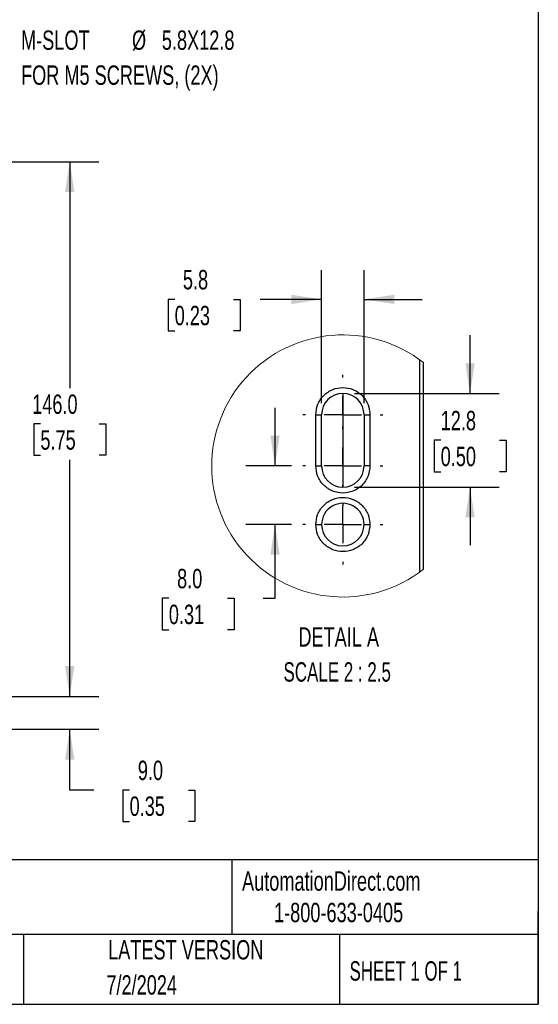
# Model space of a CAD drawing. Header units: millimetres. Extents: x 16 to 683, y 16 to 524.
# Tile 22 of 38: x 541 to 683, y 16 to 285. Entities that reach past the tile are written whole.
import ezdxf

# ---------------------------------------------------------------- set-up
doc = ezdxf.new("R2010")
doc.units = ezdxf.units.MM
doc.header["$LTSCALE"] = 2.5
doc.linetypes.add('CENTERX2', pattern=[20.32, 12.7, -2.54, 2.54, -2.54])
doc.layers.add('CENTER', color=40, linetype='CENTERX2')
doc.layers.add('DIMENSIONS', color=140, linetype='Continuous', lineweight=25)
doc.layers.add('TEXT', color=140, linetype='Continuous', lineweight=25)
doc.styles.add('SLDTEXTSTYLE0', font='TXT', dxfattribs={"width": 0.7})
doc.styles.add('SLDTEXTSTYLE1', font='TXT', dxfattribs={"width": 0.65})
doc.styles.add('SLDTEXTSTYLE2', font='TXT', dxfattribs={"width": 0.653846})
doc.dimstyles.new('SLDDIMSTYLE2', dxfattribs={"dimtxt": 5.39502, "dimasz": 8.255, "dimexe": 0, "dimexo": 0.0625, "dimgap": 1.348755, "dimtad": 0, "dimtih": 1, "dimtoh": 1, "dimrnd": 1e-09, "dimzin": 4, "dimdsep": 46, "dimtxsty": 'SLDTEXTSTYLE0', "dimsah": 1, "dimcen": 0.09, "dimadec": 0, "dimazin": 1, "dimtfac": 1, "dimtofl": 0, "dimtmove": 0, "dimatfit": 3, "dimfxl": 0, "dimfrac": 2, "dimtolj": 1, "dimtzin": 12, "dimarcsym": 0})
doc.dimstyles.new('SLDDIMSTYLE4', dxfattribs={"dimtxt": 5.39502, "dimasz": 8.255, "dimexe": 0, "dimexo": 0.0625, "dimgap": 1.348755, "dimtad": 0, "dimtih": 1, "dimtoh": 1, "dimrnd": 1e-09, "dimzin": 4, "dimdsep": 46, "dimtxsty": 'SLDTEXTSTYLE0', "dimsah": 1, "dimcen": 0.09, "dimadec": 0, "dimazin": 1, "dimtfac": 1, "dimtmove": 0, "dimatfit": 0, "dimfxl": 0, "dimfrac": 2, "dimtolj": 1, "dimtzin": 12, "dimarcsym": 0})
doc.dimstyles.new('SLDDIMSTYLE8', dxfattribs={"dimtxt": 5.39502, "dimasz": 8.255, "dimexe": 0, "dimexo": 0.0625, "dimgap": 1.348755, "dimtad": 0, "dimtih": 1, "dimtoh": 1, "dimlfac": 0.5, "dimrnd": 1e-09, "dimzin": 12, "dimdsep": 46, "dimtxsty": 'SLDTEXTSTYLE0', "dimsah": 1, "dimcen": 0.09, "dimadec": 0, "dimazin": 3, "dimtfac": 1, "dimtmove": 0, "dimatfit": 0, "dimfxl": 0, "dimfrac": 2, "dimtolj": 1, "dimtzin": 12, "dimarcsym": 0})
doc.dimstyles.new('SLDDIMSTYLE9', dxfattribs={"dimtxt": 5.39502, "dimasz": 8.255, "dimexe": 0, "dimexo": 0.0625, "dimgap": 1.348755, "dimtad": 0, "dimtih": 1, "dimtoh": 1, "dimlfac": 0.5, "dimrnd": 1e-09, "dimzin": 4, "dimdsep": 46, "dimtxsty": 'SLDTEXTSTYLE0', "dimsah": 1, "dimcen": 0.09, "dimadec": 0, "dimazin": 1, "dimtfac": 1, "dimtmove": 0, "dimatfit": 0, "dimfxl": 0, "dimfrac": 2, "dimtolj": 1, "dimtzin": 12, "dimarcsym": 0})

# ---------------------------------------------------------------- blocks, each defined once
blk = doc.blocks.new('_D_20')
at = {"layer": 'DIMENSIONS'}
for p, q in [((522.52, 245.96), (562.64, 245.96)), ((554.7, 245.96), (554.7, 184.14)), ((546.68, 174.36), (544.87, 174.36)), ((544.87, 174.36), (544.87, 165.78)), ((562.72, 174.36), (564.53, 174.36)), ((564.53, 174.36), (564.53, 165.78)), ((544.87, 165.78), (546.68, 165.78)), ((554.7, 99.96), (554.7, 164.58)), ((564.53, 165.78), (562.72, 165.78)), ((519.02, 99.96), (562.64, 99.96))]:
    blk.add_line(p, q, dxfattribs=at)
for points in [[(554.7, 245.96), (553.43, 237.71), (555.97, 237.71)], [(554.7, 99.96), (555.97, 108.22), (553.43, 108.22)]]:
    blk.add_solid(points, dxfattribs=at)
at = {"layer": 'DIMENSIONS', "char_height": 5.292, "attachment_point": 1, "style": 'SLDTEXTSTYLE0'}
for s, insert in [('146.0', (544.44, 182.39)), ('5.75', (546.68, 172.61))]:
    blk.add_mtext(s, dxfattribs=dict(at, insert=insert))
blk = doc.blocks.new('_D_21')
at = {"layer": 'DIMENSIONS'}
for p, q in [((554.7, 99.96), (554.7, 115.84)), ((519.02, 99.96), (562.64, 99.96)), ((523.08, 90.96), (562.64, 90.96)), ((554.7, 74.37), (554.7, 90.96)), ((561.32, 74.37), (554.7, 74.37)), ((571.04, 74.37), (569.23, 74.37)), ((569.23, 74.37), (569.23, 65.8)), ((587.08, 74.37), (588.89, 74.37)), ((588.89, 74.37), (588.89, 65.8)), ((569.23, 65.8), (571.04, 65.8)), ((588.89, 65.8), (587.08, 65.8))]:
    blk.add_line(p, q, dxfattribs=at)
for points in [[(554.7, 99.96), (555.97, 108.22), (553.43, 108.22)], [(554.7, 90.96), (553.43, 82.71), (555.97, 82.71)]]:
    blk.add_solid(points, dxfattribs=at)
at = {"layer": 'DIMENSIONS', "char_height": 5.292, "attachment_point": 1, "style": 'SLDTEXTSTYLE0'}
for s, insert in [('9.0', (573.29, 82.4)), ('0.35', (571.04, 72.62))]:
    blk.add_mtext(s, dxfattribs=dict(at, insert=insert))
blk = doc.blocks.new('_D_24')
at = {"layer": 'DIMENSIONS'}
for p, q in [((663.99, 182.67), (663.99, 198.55)), ((632.44, 182.67), (671.92, 182.67)), ((655.97, 169.88), (654.16, 169.88)), ((654.16, 169.88), (654.16, 161.3)), ((672, 169.88), (673.81, 169.88)), ((673.81, 169.88), (673.81, 161.3)), ((654.16, 161.3), (655.97, 161.3)), ((673.81, 161.3), (672, 161.3)), ((632.44, 157.07), (671.92, 157.07)), ((663.99, 157.07), (663.99, 141.2))]:
    blk.add_line(p, q, dxfattribs=at)
for points in [[(663.99, 182.67), (665.26, 190.93), (662.72, 190.93)], [(663.99, 157.07), (662.72, 148.82), (665.26, 148.82)]]:
    blk.add_solid(points, dxfattribs=at)
at = {"layer": 'DIMENSIONS', "char_height": 5.292, "attachment_point": 1, "style": 'SLDTEXTSTYLE0'}
for s, insert in [('12.8', (655.97, 177.91)), ('0.50', (655.97, 168.12))]:
    blk.add_mtext(s, dxfattribs=dict(at, insert=insert))
blk = doc.blocks.new('_D_25')
at = {"layer": 'DIMENSIONS'}
for p, q in [((610.74, 162.87), (610.74, 178.75)), ((615.21, 162.87), (602.8, 162.87)), ((615.21, 146.87), (602.8, 146.87)), ((610.74, 126.74), (610.74, 146.87)), ((581.75, 126.74), (579.94, 126.74)), ((579.94, 126.74), (579.94, 118.17)), ((597.78, 126.74), (599.59, 126.74)), ((599.59, 126.74), (599.59, 118.17)), ((607.51, 126.74), (610.74, 126.74)), ((579.94, 118.17), (581.75, 118.17)), ((599.59, 118.17), (597.78, 118.17))]:
    blk.add_line(p, q, dxfattribs=at)
for points in [[(610.74, 162.87), (612.01, 171.13), (609.47, 171.13)], [(610.74, 146.87), (609.47, 138.62), (612.01, 138.62)]]:
    blk.add_solid(points, dxfattribs=at)
at = {"layer": 'DIMENSIONS', "char_height": 5.292, "attachment_point": 1, "style": 'SLDTEXTSTYLE0'}
for s, insert in [('8.0', (584, 134.77)), ('0.31', (581.75, 124.99))]:
    blk.add_mtext(s, dxfattribs=dict(at, insert=insert))
blk = doc.blocks.new('_D_26')
at = {"layer": 'DIMENSIONS'}
for p, q in [((623.46, 180.05), (623.46, 216.29)), ((635.06, 180.05), (635.06, 216.29)), ((583.35, 208.36), (581.54, 208.36)), ((581.54, 208.36), (581.54, 199.78)), ((599.38, 208.36), (601.19, 208.36)), ((601.19, 208.36), (601.19, 199.78)), ((623.46, 208.36), (606.69, 208.36)), ((635.06, 208.36), (650.94, 208.36)), ((581.54, 199.78), (583.35, 199.78)), ((601.19, 199.78), (599.38, 199.78))]:
    blk.add_line(p, q, dxfattribs=at)
for points in [[(623.46, 208.36), (615.21, 209.63), (615.21, 207.09)], [(635.06, 208.36), (643.32, 207.09), (643.32, 209.63)]]:
    blk.add_solid(points, dxfattribs=at)
at = {"layer": 'DIMENSIONS', "char_height": 5.292, "attachment_point": 1, "style": 'SLDTEXTSTYLE0'}
for s, insert in [('5.8', (585.59, 216.38)), ('0.23', (583.35, 206.6))]:
    blk.add_mtext(s, dxfattribs=dict(at, insert=insert))
blk = doc.blocks.new('SW_CENTERMARKSYMBOL_13')
at = {"layer": 'CENTER', "color": 0}
for p, q in [((0, 10.16), (0, 10.88)), ((0, 0), (0, 5.08)), ((-10.16, 0), (-10.88, 0)), ((0, 0), (-5.08, 0)), ((0, 0), (0, -5.08)), ((0, 0), (5.08, 0)), ((10.16, 0), (10.88, 0)), ((0, -10.16), (0, -10.88))]:
    blk.add_line(p, q, dxfattribs=at)
blk = doc.blocks.new('SW_CENTERMARKSYMBOL_14')
at = {"layer": 'CENTER', "color": 0}
for p, q in [((0, 10.16), (0, 10.88)), ((0, 0), (0, 5.08)), ((-10.16, 0), (-10.88, 0)), ((0, 0), (-5.08, 0)), ((0, 0), (0, -5.08)), ((0, 0), (5.08, 0)), ((10.16, 0), (10.88, 0)), ((0, -10.16), (0, -10.88))]:
    blk.add_line(p, q, dxfattribs=at)
blk = doc.blocks.new('SW_CENTERMARKSYMBOL_15')
at = {"layer": 'CENTER', "color": 0}
for p, q in [((0, 10.16), (0, 10.88)), ((0, 0), (0, 5.08)), ((-10.16, 0), (-10.88, 0)), ((0, 0), (-5.08, 0)), ((0, 0), (0, -5.08)), ((0, 0), (5.08, 0)), ((10.16, 0), (10.88, 0)), ((0, -10.16), (0, -10.88))]:
    blk.add_line(p, q, dxfattribs=at)

msp = doc.modelspace()

# ---------------------------------------------------------------- linework, layer by layer
for p, q in [((650.261798, 133.897278), (650.261798, 191.848982)), ((651.2618, 134.649027), (651.2618, 191.097233)), ((621.861801, 162.87313), (621.861801, 176.873129)), ((621.861801, 176.873129), (623.461799, 176.873129)), ((623.461799, 162.87313), (623.461799, 176.873129)), ((635.061801, 176.873129), (635.061801, 162.87313)), ((635.061801, 176.873129), (636.661799, 176.873129)), ((636.661799, 176.873129), (636.661799, 162.87313)), ((621.861801, 162.87313), (623.461799, 162.87313)), ((636.661799, 162.87313), (635.061801, 162.87313)), ((621.861801, 146.873127), (623.461799, 146.873127)), ((635.061801, 146.873127), (636.661799, 146.873127))]:
    msp.add_line(p, q)
at = {"color": 7, "linetype": 'Continuous', "lineweight": 18}
msp.add_arc((629.261804, 162.87313), 35.78547, 52.06445868, 307.93554132, dxfattribs=at)
for centre, start, end in [((629.2618, 176.873126), 0.00002543, 179.99997457), ((629.2618, 162.873133), 180.00002543, 359.99997457), ((629.2618, 146.873132), 359.99995183, 180.00004817), ((629.2618, 146.87313), 180.00002543, 359.99997457)]:
    msp.add_arc(centre, 5.800001, start, end)
for points, knots in [([(621.861801, 176.873129), (621.96065, 177.803956), (622.11271, 179.235863), (623.035476, 180.959204), (623.990531, 182.143095), (625.176059, 183.104303), (626.898897, 183.998186), (629.2618, 184.451855), (631.624704, 183.998187), (633.347541, 183.104301), (634.533077, 182.1431), (635.488123, 180.959201), (636.410891, 179.235864), (636.562951, 177.803956), (636.661799, 176.873129)], [0, 0, 0, 0, 0.1197284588, 0.1841803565, 0.2500001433, 0.3158196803, 0.380271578, 0.4999999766, 0.6197283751, 0.6841802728, 0.7500000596, 0.8158196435, 0.8802715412, 1, 1, 1, 1]), ([(636.661799, 162.87313), (636.56295, 161.942303), (636.41089, 160.510396), (635.488125, 158.787058), (634.533074, 157.603166), (633.347542, 156.641965), (631.624704, 155.748081), (629.2618, 155.294398), (626.898897, 155.748081), (625.176059, 156.641962), (623.990534, 157.603171), (623.035474, 158.787055), (622.112711, 160.510397), (621.96065, 161.942303), (621.861801, 162.87313)], [0, 0, 0, 0, 0.1197285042, 0.1841804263, 0.2499997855, 0.3158195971, 0.3802715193, 0.5000000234, 0.6197285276, 0.6841804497, 0.7500000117, 0.8158195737, 0.8802714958, 1, 1, 1, 1]), ([(621.861801, 146.873127), (621.96065, 147.803954), (622.11271, 149.235862), (623.035476, 150.959203), (623.990531, 152.143093), (625.176059, 153.104303), (626.898897, 153.998184), (629.2618, 154.451867), (631.624704, 153.998185), (633.347541, 153.1043), (634.533077, 152.143098), (635.488123, 150.9592), (636.410891, 149.235862), (636.562951, 147.803955), (636.661799, 146.873127)], [0, 0, 0, 0, 0.1197284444, 0.1841803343, 0.2500001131, 0.3158196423, 0.3802715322, 0.4999999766, 0.6197284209, 0.6841803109, 0.7500000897, 0.8158196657, 0.8802715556, 1, 1, 1, 1]), ([(636.661799, 146.873127), (636.56295, 145.942303), (636.41089, 144.510398), (635.488123, 142.787062), (634.533077, 141.603164), (633.347541, 140.641962), (631.624704, 139.748078), (629.2618, 139.294395), (626.898897, 139.748079), (625.176059, 140.64196), (623.990531, 141.603169), (623.035476, 142.787059), (622.112712, 144.510399), (621.96065, 145.942303), (621.861801, 146.873127)], [0, 0, 0, 0, 0.119728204, 0.1841801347, 0.2499997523, 0.3158195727, 0.3802715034, 0.5000000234, 0.6197285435, 0.6841804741, 0.7500000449, 0.8158198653, 0.880271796, 1, 1, 1, 1])]:
    msp.add_open_spline(points, degree=3, knots=knots)
at = {"layer": 'CENTER'}
msp.add_line((629.261801, 182.67313), (629.261801, 157.07313), dxfattribs=at)
at = {"layer": 'TEXT'}
for p, q in [((682.625, 523.875), (682.625, 15.875)), ((682.625, 55.315269), (15.875, 55.315269)), ((598.938443, 55.315269), (598.938443, 34.925)), ((682.625, 15.875), (682.625, 41.275)), ((682.625, 34.925), (15.875, 34.925)), ((542.030244, 34.925), (542.030244, 15.875)), ((628.371873, 34.925), (628.371873, 15.875)), ((15.875, 15.875), (682.625, 15.875))]:
    msp.add_line(p, q, dxfattribs=at)

# ---------------------------------------------------------------- block references
at = {"layer": 'CENTER'}
for name, p in [('SW_CENTERMARKSYMBOL_15', (629.2618, 176.873129)), ('SW_CENTERMARKSYMBOL_14', (629.2618, 162.87313)), ('SW_CENTERMARKSYMBOL_13', (629.2618, 146.873127))]:
    msp.add_blockref(name, p, dxfattribs=at)

# ---------------------------------------------------------------- texts
at = {"color": 179, "linetype": 'Continuous', "lineweight": 18, "char_height": 5.29166667, "attachment_point": 1, "style": 'SLDTEXTSTYLE0'}
for s, insert in [('AutomationDirect.com', (601.737397, 52.191328)), ('1-800-633-0405', (610.478949, 43.59256))]:
    msp.add_mtext(s, dxfattribs=dict(at, insert=insert))
at = {"layer": 'DIMENSIONS'}
for s, insert, char_height, attachment_point, style in [('M-SLOT', (541.404981, 281.790698), 5.2916667, 1, 'SLDTEXTSTYLE0'), ('%%c', (571.694874, 281.790698), 5.2916667, 1, 'SLDTEXTSTYLE0'), ('5.8X12.8', (579.84061, 281.790698), 5.2916667, 1, 'SLDTEXTSTYLE0'), ('FOR M5 SCREWS, (2X)', (541.404981, 272.235142), 5.29166667, 1, 'SLDTEXTSTYLE0'), ('DETAIL A', (628.128294, 118.833191), 5.2916667, 2, 'SLDTEXTSTYLE0'), ('SCALE 2 : 2.5', (627.722844, 109.277635), 5.29166667, 2, 'SLDTEXTSTYLE2')]:
    msp.add_mtext(s, dxfattribs=dict(at, insert=insert, char_height=char_height, attachment_point=attachment_point, style=style))
at = {"layer": 'TEXT'}
for s, insert, char_height, attachment_point, style in [('LATEST VERSION', (586.380329, 33.409985), 5.29166667, 2, 'SLDTEXTSTYLE0'), ('SHEET 1 OF 1', (631.103214, 27.628726), 5.29166667, 1, 'SLDTEXTSTYLE1'), ('7/2/2024', (574.348052, 23.818846), 5.2916667, 2, 'SLDTEXTSTYLE0')]:
    msp.add_mtext(s, dxfattribs=dict(at, insert=insert, char_height=char_height, attachment_point=attachment_point, style=style))

# ---------------------------------------------------------------- dimensions: what is measured, and where the dimension line sits
at = {"layer": 'DIMENSIONS'}
for base, p1, p2, dimstyle, picture, middle in [((554.700033, 99.964431), (519.349306, 245.964431), (515.849306, 99.964431), 'SLDDIMSTYLE2', '_D_20', (554.700033, 174.358402)), ((663.987254, 157.07313), (629.261801, 182.67313), (629.261801, 157.07313), 'SLDDIMSTYLE8', '_D_24', (663.987254, 169.876682)), ((610.740255, 146.87313), (618.381801, 162.87313), (618.381801, 146.87313), 'SLDDIMSTYLE9', '_D_25', (610.740255, 126.740734)), ((554.700033, 90.964431), (515.849306, 99.964431), (519.909306, 90.964431), 'SLDDIMSTYLE4', '_D_21', (554.700033, 74.370621))]:
    dim = msp.add_linear_dim(base=base, p1=p1, p2=p2, angle=90, dimstyle=dimstyle, dxfattribs=at)
    dim.commit()
    dim.dimension.update_dxf_attribs({"geometry": picture, "text_midpoint": middle, "dimtype": 160})
dim = msp.add_linear_dim(base=(623.461801, 208.355899), p1=(635.061801, 176.87313), p2=(623.461801, 176.87313), dimstyle='SLDDIMSTYLE8', dxfattribs=at)
dim.commit()
dim.dimension.update_dxf_attribs({"geometry": '_D_26', "text_midpoint": (591.363993, 208.355899), "dimtype": 160})

doc.saveas('drawing.dxf')
